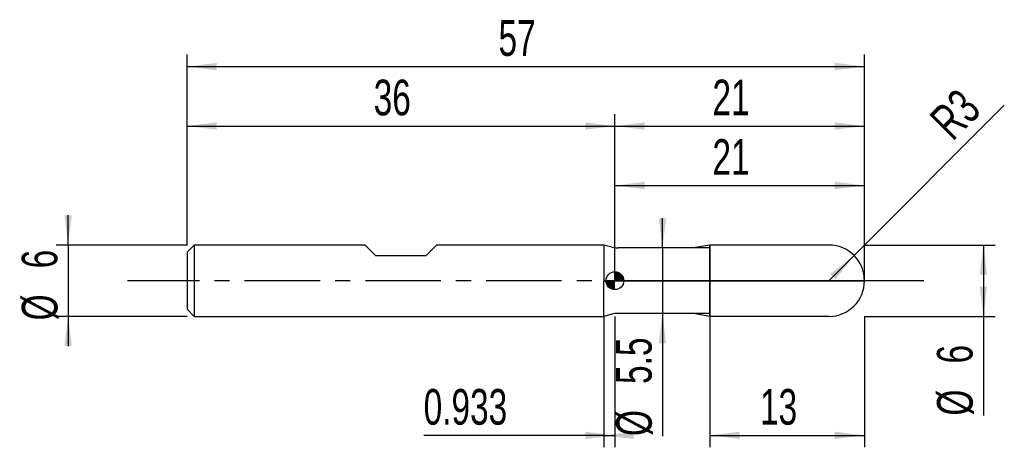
# Model space of a CAD drawing. Extents: x -14.1 to 68.8, y -14 to 21.9.
import ezdxf
from ezdxf.enums import TextEntityAlignment as Align

# ---------------------------------------------------------------- set-up
doc = ezdxf.new("R2010")
doc.units = 0
doc.linetypes.add('CENTER', pattern=[10.16, 6.35, -1.27, 1.27, -1.27])
doc.layers.get('0').update_dxf_attribs({"linetype": 'CONTINUOUS'})
for name, color, linetype in [('1', 4, 'CONTINUOUS'), ('2', 7, 'CONTINUOUS'), ('4', 2, 'CENTER'), ('CUT', 1, 'CONTINUOUS'), ('NOCUT', 7, 'CONTINUOUS'), ('SK1', 4, 'CONTINUOUS'), ('SK2', 7, 'CONTINUOUS'), ('SK4', 2, 'CENTER')]:
    doc.layers.add(name, color=color, linetype=linetype)
doc.dimstyles.new('SLDDIMSTYLE0', dxfattribs={"dimtxt": 3, "dimasz": 2.5, "dimexe": 0, "dimexo": 0.0625, "dimgap": 0.75, "dimtad": 1, "dimrnd": 1e-09, "dimzin": 12, "dimsah": 1, "dimcen": 0.09, "dimazin": 3, "dimtfac": 1, "dimtofl": 0, "dimtmove": 0, "dimatfit": 3})
doc.dimstyles.new('SLDDIMSTYLE1', dxfattribs={"dimtxt": 3, "dimasz": 2.5, "dimexe": 0, "dimexo": 0.0625, "dimgap": 0.75, "dimtad": 1, "dimrnd": 1e-09, "dimsah": 1, "dimcen": 0.09, "dimazin": 3, "dimtfac": 1, "dimtofl": 0, "dimtmove": 0, "dimatfit": 3})
doc.dimstyles.new('SLDDIMSTYLE2', dxfattribs={"dimtxt": 3, "dimasz": 2.5, "dimexe": 0, "dimexo": 0.0625, "dimgap": 0.75, "dimtad": 1, "dimrnd": 1e-09, "dimzin": 12, "dimsah": 1, "dimcen": 0.09, "dimazin": 3, "dimtfac": 1, "dimtmove": 0, "dimatfit": 3})
doc.dimstyles.new('SLDDIMSTYLE3', dxfattribs={"dimtxt": 3, "dimasz": 2.5, "dimexe": 0, "dimexo": 0.0625, "dimgap": 0.75, "dimtad": 1, "dimrnd": 1e-09, "dimzin": 12, "dimsah": 1, "dimcen": 0, "dimazin": 3, "dimtfac": 1, "dimtofl": 0, "dimtmove": 0, "dimatfit": 3})

# ---------------------------------------------------------------- blocks, each defined once
blk = doc.blocks.new('_D')
at = {"layer": '2'}
for p, q in [((44, -3), (44, -14)), ((57, -3), (57, -14)), ((44, -13), (57, -13))]:
    blk.add_line(p, q, dxfattribs=at)
for points in [[(44, -13), (46.5, -13.31), (46.5, -12.69)], [(57, -13), (54.5, -12.69), (54.5, -13.31)]]:
    blk.add_solid(points, dxfattribs=at)
at = {"layer": '2', "width": 0.7}
blk.add_text('13', height=3, dxfattribs=at).set_placement((48.208, -13), align=Align.BOTTOM_LEFT)
blk = doc.blocks.new('_D_1')
at = {"layer": '2'}
for p, q in [((57, 3), (68, 3)), ((67, 3), (67, -3)), ((57, -3), (68, -3)), ((67, -3), (67, -11.333))]:
    blk.add_line(p, q, dxfattribs=at)
for points in [[(67, 3), (66.69, 0.5), (67.31, 0.5)], [(67, -3), (67.31, -0.5), (66.69, -0.5)]]:
    blk.add_solid(points, dxfattribs=at)
at = {"layer": '2', "width": 0.7}
for s, p in [('6', (66.992, -6.959)), ('%%c', (67, -11.333))]:
    blk.add_text(s, height=3, rotation=90, dxfattribs=at).set_placement(p, align=Align.BOTTOM_LEFT)
blk = doc.blocks.new('_D_2')
at = {"layer": '2'}
for p, q in [((35.067, -3), (35.067, -14)), ((36, -3), (36, -14)), ((35.067, -13), (19.911, -13)), ((35.067, -13), (36, -13))]:
    blk.add_line(p, q, dxfattribs=at)
for points in [[(36, -13), (33.5, -12.69), (33.5, -13.31)], [(35.067, -13), (37.567, -13.31), (37.567, -12.69)]]:
    blk.add_solid(points, dxfattribs=at)
at = {"layer": '2', "width": 0.7}
blk.add_text('0.933', height=3, dxfattribs=at).set_placement((19.911, -13), align=Align.BOTTOM_LEFT)
blk = doc.blocks.new('_D_3')
at = {"layer": '2'}
for p, q in [((36, 2.75), (36, 9)), ((57, 2.75), (57, 9)), ((36, 8), (57, 8))]:
    blk.add_line(p, q, dxfattribs=at)
for points in [[(36, 8), (38.5, 7.69), (38.5, 8.31)], [(57, 8), (54.5, 8.31), (54.5, 7.69)]]:
    blk.add_solid(points, dxfattribs=at)
at = {"layer": '2', "width": 0.7}
blk.add_text('21', height=3, dxfattribs=at).set_placement((44.208, 8), align=Align.BOTTOM_LEFT)
blk = doc.blocks.new('_D_4')
at = {"layer": '2'}
for p, q in [((40, 2.75), (40, 5.25)), ((44, 2.75), (39, 2.75)), ((40, 2.75), (40, -2.75)), ((44, -2.75), (39, -2.75)), ((40, -2.75), (40, -13.052))]:
    blk.add_line(p, q, dxfattribs=at)
for points in [[(40, 2.75), (40.31, 5.25), (39.69, 5.25)], [(40, -2.75), (39.69, -5.25), (40.31, -5.25)]]:
    blk.add_solid(points, dxfattribs=at)
at = {"layer": '2', "width": 0.7}
for s, p in [('5.5', (39.992, -8.678)), ('%%c', (40, -13.052))]:
    blk.add_text(s, height=3, rotation=90, dxfattribs=at).set_placement(p, align=Align.BOTTOM_LEFT)
blk = doc.blocks.new('_D_5')
at = {"layer": '2'}
for q in [(68.761, 14.761), (54, 0)]:
    blk.add_line((56.121, 2.121), q, dxfattribs=at)
blk.add_solid([(56.121, 2.121), (54.134, 0.573), (54.573, 0.134)], dxfattribs=at)
at = {"layer": '2', "width": 0.7}
blk.add_text('R3', height=3, rotation=45, dxfattribs=at).set_placement((65.05, 11.025), align=Align.BOTTOM_LEFT)
blk = doc.blocks.new('_D_6')
at = {"layer": 'SK2'}
for p, q in [((0, 3), (0, 19)), ((57, 3), (57, 19)), ((0, 18), (57, 18))]:
    blk.add_line(p, q, dxfattribs=at)
for points in [[(0, 18), (2.5, 17.69), (2.5, 18.31)], [(57, 18), (54.5, 18.31), (54.5, 17.69)]]:
    blk.add_solid(points, dxfattribs=at)
at = {"layer": 'SK2', "width": 0.7}
blk.add_text('57', height=3, dxfattribs=at).set_placement((26.208, 18), align=Align.BOTTOM_LEFT)
blk = doc.blocks.new('_D_7')
at = {"layer": 'SK2'}
for p, q in [((0, 3), (0, 14)), ((36, 3), (36, 14)), ((0, 13), (36, 13))]:
    blk.add_line(p, q, dxfattribs=at)
for points in [[(0, 13), (2.5, 12.69), (2.5, 13.31)], [(36, 13), (33.5, 13.31), (33.5, 12.69)]]:
    blk.add_solid(points, dxfattribs=at)
at = {"layer": 'SK2', "width": 0.7}
blk.add_text('36', height=3, dxfattribs=at).set_placement((15.708, 13), align=Align.BOTTOM_LEFT)
blk = doc.blocks.new('_D_8')
at = {"layer": 'SK2'}
for p, q in [((36, 0), (36, 14)), ((57, 0), (57, 14)), ((36, 13), (57, 13))]:
    blk.add_line(p, q, dxfattribs=at)
for points in [[(36, 13), (38.5, 12.69), (38.5, 13.31)], [(57, 13), (54.5, 13.31), (54.5, 12.69)]]:
    blk.add_solid(points, dxfattribs=at)
at = {"layer": 'SK2', "width": 0.7}
blk.add_text('21', height=3, dxfattribs=at).set_placement((44.208, 13), align=Align.BOTTOM_LEFT)
blk = doc.blocks.new('_D_9')
at = {"layer": 'SK2'}
for p, q in [((-10, 3), (-10, 5.5)), ((0, 3), (-11, 3)), ((-10, 3), (-10, -3)), ((0, -3), (-11, -3)), ((-10, -3), (-10, -5.5))]:
    blk.add_line(p, q, dxfattribs=at)
for points in [[(-10, 3), (-9.69, 5.5), (-10.31, 5.5)], [(-10, -3), (-10.31, -5.5), (-9.69, -5.5)]]:
    blk.add_solid(points, dxfattribs=at)
at = {"layer": 'SK2', "width": 0.7}
for s, p in [('6', (-10.008, 1.041)), ('%%c', (-10, -3.333))]:
    blk.add_text(s, height=3, rotation=90, dxfattribs=at).set_placement(p, align=Align.BOTTOM_LEFT)
blk = doc.blocks.new('*U12')
at = {"color": 0, "linetype": 'CONTINUOUS'}
for points in [[(0, 0), (0, 0.75), (0.146, 0)], [(0.146, 0), (0, 0.75), (0.146, 0.736)], [(0.146, 0), (0.146, 0.736), (0.287, 0)], [(0.287, 0), (0.146, 0.736), (0.287, 0.693)], [(0.287, 0), (0.287, 0.693), (0.417, 0)], [(0.417, 0), (0.287, 0.693), (0.417, 0.624)], [(0.417, 0), (0.417, 0.624), (0.53, 0)], [(0.53, 0), (0.417, 0.624), (0.53, 0.53)], [(0.53, 0), (0.53, 0.53), (0.624, 0)], [(0.624, 0), (0.53, 0.53), (0.624, 0.417)], [(0.624, 0), (0.624, 0.417), (0.693, 0)], [(0.693, 0), (0.624, 0.417), (0.693, 0.287)], [(0.693, 0), (0.693, 0.287), (0.736, 0)], [(0.736, 0), (0.693, 0.287), (0.736, 0.146)], [(0.736, 0), (0.736, 0.146), (0.75, 0)]]:
    blk.add_solid(points, dxfattribs=at)
blk = doc.blocks.new('*U13')
at = {"color": 0, "linetype": 'CONTINUOUS'}
for points in [[(-0.739, -0.13), (-0.75, 0), (-0.739, 0)], [(-0.739, -0.13), (-0.739, 0), (-0.705, -0.257)], [(-0.705, -0.257), (-0.739, 0), (-0.705, 0)], [(-0.705, -0.257), (-0.705, 0), (-0.65, -0.375)], [(-0.65, -0.375), (-0.705, 0), (-0.65, 0)], [(-0.65, -0.375), (-0.65, 0), (-0.575, -0.482)], [(-0.575, -0.482), (-0.65, 0), (-0.575, 0)], [(-0.575, -0.482), (-0.575, 0), (-0.482, -0.575)], [(-0.482, -0.575), (-0.575, 0), (-0.482, 0)], [(-0.482, -0.575), (-0.482, 0), (-0.375, -0.65)], [(-0.375, -0.65), (-0.482, 0), (-0.375, 0)], [(-0.375, -0.65), (-0.375, 0), (-0.257, -0.705)], [(-0.257, -0.705), (-0.375, 0), (-0.257, 0)], [(-0.257, -0.705), (-0.257, 0), (-0.13, -0.739)], [(-0.13, -0.739), (-0.257, 0), (-0.13, 0)], [(-0.13, -0.739), (-0.13, 0), (0, -0.75)], [(0, -0.75), (-0.13, 0), (0, 0)]]:
    blk.add_solid(points, dxfattribs=at)
blk = doc.blocks.new('SW_DOWELSYMBOL_0')
at = {"layer": 'SK1', "color": 0}
blk.add_circle((0, 0), 0.75, dxfattribs=at)
at = {"color": 0, "linetype": 'CONTINUOUS'}
for name in ['*U13', '*U12']:
    blk.add_blockref(name, (0, 0), dxfattribs=at)

msp = doc.modelspace()

# ---------------------------------------------------------------- linework, layer by layer
at = {"layer": '1'}
for p, q in [((35.746, 2.818), (35.067, 3)), ((35.067, 3), (35.067, 0)), ((42.582, 2.75), (36.263, 2.75)), ((44, 3), (42.582, 2.75)), ((54, 3), (44, 3)), ((44, 3), (44, 0)), ((44, 0), (44, 3)), ((35.067, -3), (35.067, 0)), ((44, -3), (44, 0)), ((44, 0), (44, -3)), ((35.746, -2.818), (35.067, -3)), ((42.582, -2.75), (36.263, -2.75)), ((44, -3), (42.582, -2.75)), ((54, -3), (44, -3))]:
    msp.add_line(p, q, dxfattribs=at)
for centre, radius, start, end in [((36.263, 4.75), 2, 255, 270), ((54, 0), 3, 0, 90), ((54, 0), 3, 270, 0), ((36.263, -4.75), 2, 90, 105)]:
    msp.add_arc(centre, radius, start, end, dxfattribs=at)
at = {"layer": '4'}
msp.add_line((57, 0), (36, 0), dxfattribs=at)
at = {"layer": 'CUT'}
for p, q in [((54, 3), (44, 3)), ((44, 3), (44, 0)), ((44, 0), (57, 0))]:
    msp.add_line(p, q, dxfattribs=at)
msp.add_arc((54, 0), 3, 0, 90, dxfattribs=at)
at = {"layer": 'NOCUT'}
for p, q in [((35.746, 2.818), (35.067, 3)), ((35.067, 3), (35.067, 0)), ((42.582, 2.75), (36.263, 2.75)), ((44, 3), (42.582, 2.75)), ((44, 0), (44, 3)), ((35.067, 0), (44, 0))]:
    msp.add_line(p, q, dxfattribs=at)
msp.add_arc((36.263, 4.75), 2, 255, 270, dxfattribs=at)
at = {"layer": 'SK1'}
for p, q in [((0.6, 3), (0, 2.4)), ((15, 3), (0.6, 3)), ((0.6, 3), (0.6, -3)), ((15.9, 2.1), (15, 3)), ((21, 3), (20.1, 2.1)), ((35.067, 3), (21, 3)), ((0, 2.4), (0, 0)), ((20.1, 2.1), (15.9, 2.1)), ((0, 0), (0, -2.4)), ((0, -2.4), (0.6, -3)), ((0.6, -3), (35.067, -3))]:
    msp.add_line(p, q, dxfattribs=at)
msp.add_circle((36, 0), 0.75, dxfattribs=at)
at = {"layer": 'SK4'}
msp.add_line((62, 0), (-5, 0), dxfattribs=at)

# ---------------------------------------------------------------- block references
at = {"layer": 'SK1'}
msp.add_blockref('SW_DOWELSYMBOL_0', (36, 0), dxfattribs=at)

# ---------------------------------------------------------------- texts
at = {"layer": 'SK2', "width": 0.7}
msp.add_text('AP1', height=0.05, dxfattribs=at).set_placement((36, -0.018), align=Align.BOTTOM_LEFT)

# ---------------------------------------------------------------- dimensions: what is measured, and where the dimension line sits
at = {"layer": '2'}
dim = msp.add_radius_dim(center=(54, 0), mpoint=(56.121, 2.121), dimstyle='SLDDIMSTYLE3', dxfattribs=at)
dim.commit()
dim.dimension.update_dxf_attribs({"geometry": '_D_5', "text_midpoint": (67, 13), "dimtype": 164})
for base, p1, p2, dimstyle, picture, middle in [((57, 8), (36, 2.75), (57, 2.75), 'SLDDIMSTYLE0', '_D_3', (46.5, 8)), ((36, -13), (35.067, -3), (36, -3), 'SLDDIMSTYLE1', '_D_2', (25.067, -13)), ((57, -13), (44, -3), (57, -3), 'SLDDIMSTYLE0', '_D', (50.5, -13))]:
    dim = msp.add_linear_dim(base=base, p1=p1, p2=p2, dimstyle=dimstyle, dxfattribs=at)
    dim.commit()
    dim.dimension.update_dxf_attribs({"geometry": picture, "text_midpoint": middle, "dimtype": 160})
for base, p1, p2, dimstyle, picture, middle in [((40, -2.75), (44, 2.75), (44, -2.75), 'SLDDIMSTYLE2', '_D_4', (40, -8)), ((67, -3), (57, 3), (57, -3), 'SLDDIMSTYLE0', '_D_1', (67, -8))]:
    dim = msp.add_linear_dim(base=base, p1=p1, p2=p2, angle=90, text='%%c<>', dimstyle=dimstyle, dxfattribs=at)
    dim.commit()
    dim.dimension.update_dxf_attribs({"geometry": picture, "text_midpoint": middle, "dimtype": 160})
at = {"layer": 'SK2'}
for base, p1, p2, picture, middle in [((57, 18), (0, 3), (57, 3), '_D_6', (28.5, 18)), ((36, 13), (0, 3), (36, 3), '_D_7', (18, 13)), ((57, 13), (36, 0), (57, 0), '_D_8', (46.5, 13))]:
    dim = msp.add_linear_dim(base=base, p1=p1, p2=p2, dimstyle='SLDDIMSTYLE0', dxfattribs=at)
    dim.commit()
    dim.dimension.update_dxf_attribs({"geometry": picture, "text_midpoint": middle, "dimtype": 160})
dim = msp.add_linear_dim(base=(-10, -3), p1=(0, 3), p2=(0, -3), angle=90, text='%%c<>', dimstyle='SLDDIMSTYLE2', dxfattribs=at)
dim.commit()
dim.dimension.update_dxf_attribs({"geometry": '_D_9', "text_midpoint": (-10, 0), "dimtype": 160})

doc.saveas('drawing.dxf')
